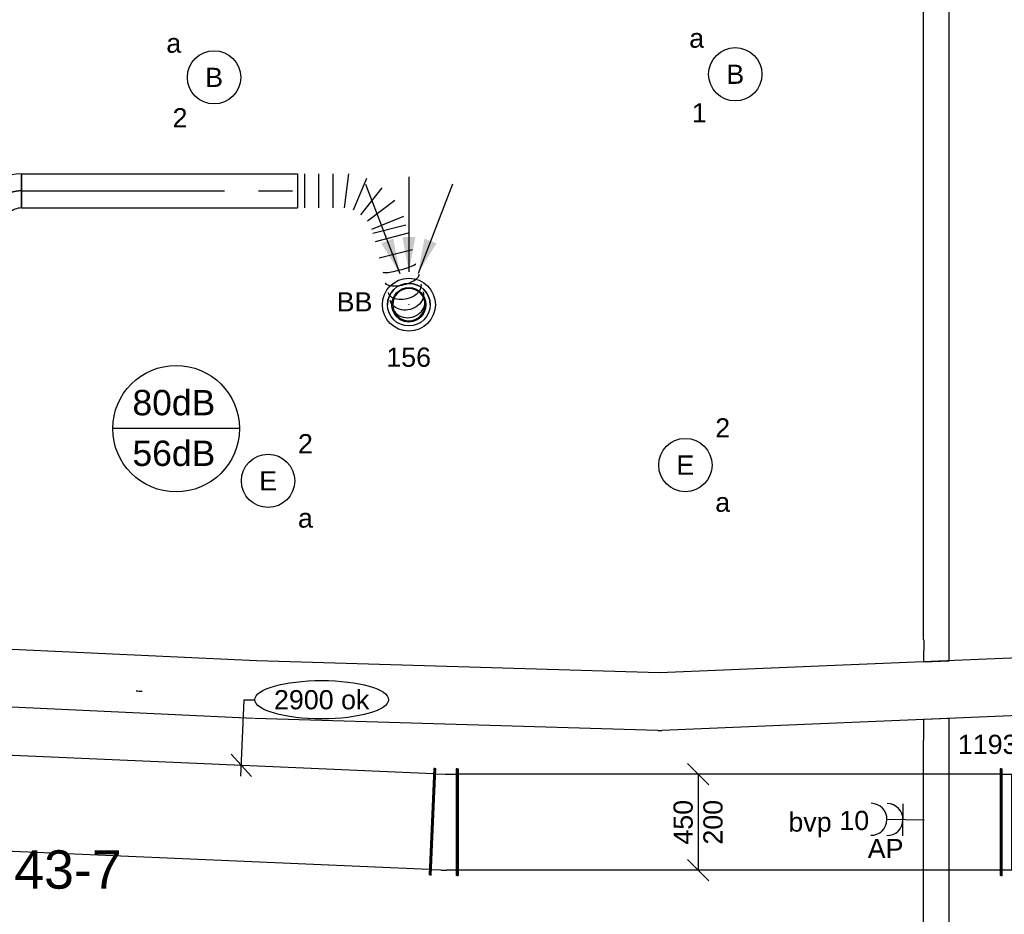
# Model space of a CAD drawing. Extents: x -329828 to 339781, y -55429 to 69176.
# Tile 100 of 140: x 20839 to 25455, y 17316 to 21512. Entities that reach past the tile are written whole.
import ezdxf
from ezdxf.enums import TextEntityAlignment as Align

# ---------------------------------------------------------------- set-up
doc = ezdxf.new("R2010")
doc.units = 0
doc.header["$LTSCALE"] = 50
for name, pattern in [('2322109', [10, 5, -2, 1, -2]), ('CENTER2', [28.575, 19.05, -3.175, 3.175, -3.175]), ('STREEPJES', [0.1, 0.05, -0.05])]:
    doc.linetypes.add(name, pattern=pattern)
doc.layers.get('0').update_dxf_attribs({"linetype": 'CONTINUOUS'})
for name, color, linetype in [('brandmelddecibels', 3, 'CONTINUOUS'), ('brandmeldserienummers', 1, 'CONTINUOUS'), ('EL6131--', 2, 'CONTINUOUS'), ('EL6222--', 3, 'CONTINUOUS'), ('EL6311--', 3, 'CONTINUOUS'), ('EM6131--', 1, 'CONTINUOUS'), ('WL570---_RETOUR', 112, 'CONTINUOUS'), ('WL570---_RETOUR_HL', 8, 'CONTINUOUS'), ('WL570---_RETOUR_RST', 2, 'CONTINUOUS'), ('WL570---_RETOUR_RST_HL', 1, 'CONTINUOUS'), ('WM570---_RETOUR', 1, 'CONTINUOUS'), ('WM570---_RETOUR_PR', 1, 'CONTINUOUS'), ('WM570---_RETOUR_RST_PR', 1, 'CONTINUOUS'), ('WM570---_TOEVOER', 1, 'CONTINUOUS')]:
    doc.layers.add(name, color=color, linetype=linetype)
doc.styles.add('BURO-018', font='ARIAL.TTF', dxfattribs={"height": 90})

# ---------------------------------------------------------------- blocks, each defined once
blk = doc.blocks.new('1115B3A')
at = {"color": 0, "linetype": 'Continuous'}
blk.add_circle((0, 0), 2.5, dxfattribs=at)
at = {"color": 0, "linetype": 'Continuous', "style": 'BURO-018'}
for tag, p in [('E_GKAST', (0, 8)), ('E_GROEP', (0, 5)), ('E_SGROEP', (4.5, 5)), ('E_ARMCODE', (0, 0)), ('E_SLET', (4.5, -1))]:
    blk.add_attdef(tag, text='', height=1.8, dxfattribs=at).set_placement(p, align=Align.MIDDLE)
blk = doc.blocks.new('*U24')
at = {"color": 0, "ltscale": 10}
blk.add_arc((-7.1, 135, -2730), 270, 270, 276, dxfattribs=at)
at = {"layer": 'EM6131--', "color": 1, "linetype": 'Continuous', "style": 'BURO-018'}
blk.add_attdef('POSNR', text='', height=90, dxfattribs=at).set_placement((0, 0), align=Align.MIDDLE)
blk = doc.blocks.new('111304A')
at = {"color": 0, "linetype": 'Continuous'}
for p, q in [((0, 1), (0, 4.5)), ((-1.5, 3), (1.5, 3))]:
    blk.add_line(p, q, dxfattribs=at)
for centre in [(0, 6), (0, 4.5)]:
    blk.add_arc(centre, 1.5, 180, 0, dxfattribs=at)
at = {"color": 0, "linetype": 'Continuous', "style": 'BURO-018'}
for tag, p in [('E_GKAST', (0, 11.5)), ('E_GROEP', (0, 8.5)), ('E_SGROEP', (4.5, 8.5))]:
    blk.add_attdef(tag, text='', height=1.8, dxfattribs=at).set_placement(p, align=Align.MIDDLE)
at = {"color": 0, "linetype": 'Continuous', "style": 'BURO-018', "flags": 1}
for tag, p in [('E_VERMCODE', (13, 8.5)), ('E_MATCODE', (0, 0))]:
    blk.add_attdef(tag, text='', height=1.8, dxfattribs=at).set_placement(p, align=Align.MIDDLE)
blk = doc.blocks.new('*U470')
at = {"color": 0, "ltscale": 10}
for p, q in [((-50, 250, -3000), (-45, 250, -3000)), ((-50, -250, -3000), (-50, 250, -3000)), ((-45, -250, -3000), (-45, 250, -3000)), ((-45, 225, -3000), (0, 225, -3000)), ((0, -225, -3000), (0, 225, -3000)), ((259.8, 75, -3000), (0, 225, -3000)), ((309.8, 100, -3000), (304.8, 100, -3000)), ((304.8, -250, -3000), (304.8, 100, -3000)), ((309.8, -250, -3000), (309.8, 100, -3000)), ((304.8, 75, -3000), (259.8, 75, -3000)), ((259.8, -225, -3000), (259.8, 75, -3000)), ((0, -225, -3000), (-45, -225, -3000)), ((0, -225, -3000), (259.8, -225, -3000)), ((259.8, -225, -3000), (304.8, -225, -3000)), ((-50, -250, -3000), (-45, -250, -3000)), ((309.8, -250, -3000), (304.8, -250, -3000))]:
    blk.add_line(p, q, dxfattribs=at)
at = {"layer": 'WM570---_RETOUR_PR', "color": 1, "style": 'BURO-018'}
blk.add_attdef('POSNR', text='', height=90, dxfattribs=at).set_placement((0, 0), align=Align.MIDDLE)
blk = doc.blocks.new('*U471')
at = {"color": 0, "ltscale": 10}
for p, q in [((0, 250, -3000), (5, 250, -3000)), ((0, -250, -3000), (0, 250, -3000)), ((5, -250, -3000), (5, 250, -3000)), ((2550.3, 250, -3000), (2545.3, 250, -3000)), ((2545.3, -250, -3000), (2545.3, 250, -3000)), ((2550.3, -250, -3000), (2550.3, 250, -3000)), ((5, 225, -3000), (2545.3, 225, -3000)), ((5, -225, -3000), (2545.3, -225, -3000)), ((0, -250, -3000), (5, -250, -3000)), ((2550.3, -250, -3000), (2545.3, -250, -3000))]:
    blk.add_line(p, q, dxfattribs=at)
at = {"layer": 'WM570---_RETOUR_PR', "color": 1, "style": 'BURO-018'}
blk.add_attdef('POSNR', text='', height=90, dxfattribs=at).set_placement((0, 0), align=Align.MIDDLE)
blk = doc.blocks.new('*U472')
at = {"layer": 'WM570---_RETOUR', "color": 0, "ltscale": 10}
for p, q in [((50, 175), (-50, 275)), ((0, 225), (0, -225)), ((50, -275), (-50, -175))]:
    blk.add_line(p, q, dxfattribs=at)
at = {"layer": 'WM570---_RETOUR', "color": 0, "style": 'BURO-018'}
for s, p in [('450', (-25, -104.9)), ('200', (115, -104.9)), ('200', (115, -104.9))]:
    blk.add_text(s, height=90, rotation=90, dxfattribs=at).set_placement(p)
blk = doc.blocks.new('*U473')
at = {"color": 0, "ltscale": 10}
for p, q in [((-58.2, 250, -3000), (-53.2, 250, -3000)), ((-58.2, -250, -3000), (-58.2, 250, -3000)), ((-53.2, -250, -3000), (-53.2, 250, -3000)), ((64, 247.4, -3000), (42.2, -252.1, -3000)), ((69, 247.2, -3000), (47.2, -252.3, -3000)), ((69, 247.2, -3000), (64, 247.4, -3000)), ((-53.2, 225, -3000), (-8.2, 225, -3000)), ((18, 224.4, -3000), (62.9, 222.5, -3000)), ((-8.2, -225, -3000), (-53.2, -225, -3000)), ((43.3, -227.1, -3000), (-1.6, -225.1, -3000)), ((-58.2, -250, -3000), (-53.2, -250, -3000)), ((47.2, -252.3, -3000), (42.2, -252.1, -3000))]:
    blk.add_line(p, q, dxfattribs=at)
for radius in [599.9, 149.9]:
    blk.add_arc((-8.2, -374.9, -3000), radius, 87.5, 90, dxfattribs=at)
at = {"layer": 'WM570---_RETOUR_PR', "color": 1, "style": 'BURO-018'}
blk.add_attdef('POSNR', text='', height=90, dxfattribs=at).set_placement((0, 0), align=Align.MIDDLE)
blk = doc.blocks.new('*U474')
at = {"color": 0, "ltscale": 10}
for p, q in [((0, 250, -3000), (5, 250, -3000)), ((0, -250, -3000), (0, 250, -3000)), ((5, -250, -3000), (5, 250, -3000)), ((2295.2, 250, -3000), (2290.2, 250, -3000)), ((2290.2, -250, -3000), (2290.2, 250, -3000)), ((2295.2, -250, -3000), (2295.2, 250, -3000)), ((5, 225, -3000), (2290.2, 225, -3000)), ((5, -225, -3000), (2290.2, -225, -3000)), ((0, -250, -3000), (5, -250, -3000)), ((2295.2, -250, -3000), (2290.2, -250, -3000))]:
    blk.add_line(p, q, dxfattribs=at)
at = {"layer": 'WM570---_RETOUR_PR', "color": 1, "style": 'BURO-018'}
blk.add_attdef('POSNR', text='', height=90, dxfattribs=at).set_placement((0, 0), align=Align.MIDDLE)
blk = doc.blocks.new('*U475')
at = {"layer": 'WM570---_RETOUR', "color": 0, "ltscale": 10}
for p, q in [((-2.2, -50), (13.4, 307.9)), ((13.4, 307.9), (63.4, 307.9)), ((47.8, -52.1), (-47.8, 52.1))]:
    blk.add_line(p, q, dxfattribs=at)
blk.add_ellipse((377.2, 307.9), major_axis=(313.7, 0), ratio=0.286888, dxfattribs=at)
at = {"layer": 'WM570---_RETOUR', "color": 0, "style": 'BURO-018'}
blk.add_text('2900 ok', height=90, dxfattribs=at).set_placement((153.4, 262.9))
blk = doc.blocks.new('*U621')
at = {"color": 0, "ltscale": 10}
blk.add_arc((-4.7, -135, -2730), 270, 86, 90, dxfattribs=at)
at = {"layer": 'EM6131--', "color": 1, "style": 'BURO-018'}
blk.add_attdef('POSNR', text='', height=90, dxfattribs=at).set_placement((0, 0), align=Align.MIDDLE)
blk = doc.blocks.new('*U622')
at = {"color": 0, "ltscale": 10}
for p, q in [((0, 135, -2730), (1890.6, 135, -2730)), ((0, -135, -2730), (1890.6, -135, -2730))]:
    blk.add_line(p, q, dxfattribs=at)
at = {"layer": 'EM6131--', "color": 1, "style": 'BURO-018'}
blk.add_attdef('POSNR', text='', height=90, dxfattribs=at).set_placement((0, 0), align=Align.MIDDLE)
blk = doc.blocks.new('*U624')
at = {"color": 0, "ltscale": 10}
for p, q in [((0, 135, -2730), (3738.4, 135, -2730)), ((0, -135, -2730), (3738.4, -135, -2730))]:
    blk.add_line(p, q, dxfattribs=at)
at = {"layer": 'EM6131--', "color": 1, "style": 'BURO-018'}
blk.add_attdef('POSNR', text='', height=90, dxfattribs=at).set_placement((0, 0), align=Align.MIDDLE)
blk = doc.blocks.new('*U632')
at = {"color": 0, "ltscale": 10}
for p, q in [((0, 60, -2730), (5929.5, 60, -2730)), ((0, -60, -2730), (5929.5, -60, -2730))]:
    blk.add_line(p, q, dxfattribs=at)
at = {"layer": 'EM6131--', "color": 1, "style": 'BURO-018'}
blk.add_attdef('POSNR', text='', height=90, dxfattribs=at).set_placement((0, 0), align=Align.MIDDLE)
blk = doc.blocks.new('*U633')
at = {"color": 0, "ltscale": 10}
for p, q in [((102.5, 55.6, -2730), (0, 60.1, -2730)), ((0, 60.1, -2730), (0, -60.1, -2730)), ((0, -60.1, -2730), (97.3, -64.3, -2730))]:
    blk.add_line(p, q, dxfattribs=at)
at = {"layer": 'EM6131--', "color": 1, "style": 'BURO-018'}
blk.add_attdef('POSNR', text='', height=90, dxfattribs=at).set_placement((0, 0), align=Align.MIDDLE)
blk = doc.blocks.new('*U634')
at = {"color": 0, "ltscale": 10}
for p, q in [((0, 60, -2730), (5985.4, 60, -2730)), ((0, -60, -2730), (5985.4, -60, -2730))]:
    blk.add_line(p, q, dxfattribs=at)
at = {"layer": 'EM6131--', "color": 1, "style": 'BURO-018'}
blk.add_attdef('POSNR', text='', height=90, dxfattribs=at).set_placement((0, 0), align=Align.MIDDLE)
blk = doc.blocks.new('*U635')
at = {"color": 0, "ltscale": 10}
for p, q in [((102.5, 55.6, -2730), (0, 60.1, -2730)), ((0, 60.1, -2730), (0, -60.1, -2730)), ((0, -60.1, -2730), (97.3, -64.3, -2730))]:
    blk.add_line(p, q, dxfattribs=at)
at = {"layer": 'EM6131--', "color": 1, "style": 'BURO-018'}
blk.add_attdef('POSNR', text='', height=90, dxfattribs=at).set_placement((0, 0), align=Align.MIDDLE)
blk = doc.blocks.new('*U1293')
at = {"color": 0, "ltscale": 10}
for p, q in [((0, 135, -2730), (168.4, 135, -2730)), ((408.6, 135, -2730), (2700.9, 135, -2730)), ((0, -135, -2730), (157.1, -135, -2730)), ((397.3, -135, -2730), (2700.9, -135, -2730))]:
    blk.add_line(p, q, dxfattribs=at)
at = {"color": 0, "linetype": 'STREEPJES', "ltscale": 10}
for p, q in [((188.4, 135, -2730), (388.6, 135, -2730)), ((177.1, -135, -2730), (377.3, -135, -2730))]:
    blk.add_line(p, q, dxfattribs=at)
at = {"layer": 'EM6131--', "color": 1, "linetype": '2322109', "style": 'BURO-018'}
blk.add_attdef('POSNR', text='', height=90, dxfattribs=at).set_placement((0, 0), align=Align.MIDDLE)
blk = doc.blocks.new('*U1172')
at = {"ltscale": 10}
for points in [[(-42.8, 146.7), (-129.9, 288.1), (-72.9, 310)], [(0, 154), (-30.6, 317.2), (30.6, 317.2)], [(42.8, 146.7), (72.9, 310), (129.9, 288.1)]]:
    blk.add_hatch(color=0, dxfattribs=at).paths.add_polyline_path(points)
at = {"color": 0, "ltscale": 10}
for p, q in [((-203.8, 565.3, -2400), (-42.8, 146.7, -2400)), ((0, 600, -2400), (0, 154, -2400)), ((203.8, 565.3, -2400), (42.8, 146.7, -2400))]:
    blk.add_line(p, q, dxfattribs=at)
for radius in [124, 100]:
    blk.add_circle((0, 0, -2400), radius, dxfattribs=at)
at = {"layer": 'WL570---_RETOUR_RST', "color": 1, "style": 'BURO-018'}
for tag in ['MC', 'Q']:
    blk.add_attdef(tag, text='', height=90, dxfattribs=at).set_placement((0, 0), align=Align.MIDDLE)
at = {"layer": 'WM570---_RETOUR_RST_PR', "color": 1, "style": 'BURO-018'}
blk.add_attdef('POSNR', text='', height=90, dxfattribs=at).set_placement((0, 0), align=Align.MIDDLE)
blk = doc.blocks.new('*U1777')
at = {"color": 0, "ltscale": 10}
for p, q in [((-160, -80, -2740.4), (-160, 80, -2740.4)), ((80, -160, -2740.4), (-80, -160, -2740.4))]:
    blk.add_line(p, q, dxfattribs=at)
for radius, start in [(240, 0), (80, 360)]:
    blk.add_arc((-160, -160, -2740.4), radius, start, 90, dxfattribs=at)
at = {"layer": 'WL570---_RETOUR_HL', "linetype": 'CENTER2'}
blk.add_arc((-160, -160, -2740.4), 160, 0, 90, dxfattribs=at)
at = {"layer": 'WM570---_RETOUR_PR', "color": 1, "style": 'BURO-018'}
blk.add_attdef('POSNR', text='', height=90, dxfattribs=at).set_placement((0, 0), align=Align.MIDDLE)
blk = doc.blocks.new('*U1778')
at = {"color": 0, "ltscale": 10}
for radius in [100, 100, 100, 80, 80]:
    blk.add_circle((0, 0, -2449.5), radius, dxfattribs=at)
for radius, end in [(100, 180), (76, 359.82), (76, 359.82), (76, 180), (76, 180)]:
    blk.add_arc((0, 0, -2449.5), radius, 0, end, dxfattribs=at)
at = {"layer": 'WL570---_RETOUR_RST_HL', "linetype": 'CENTER2'}
blk.add_circle((0, 0, -2449.5), 0.075, dxfattribs=at)
blk.add_circle((0, 0, -2449.5), 0.075, dxfattribs=at)
blk.add_circle((0, 0, -2449.5), 0.075, dxfattribs=at)
at = {"layer": 'WM570---_RETOUR_RST_PR', "color": 1, "style": 'BURO-018'}
blk.add_attdef('POSNR', text='', height=90, dxfattribs=at).set_placement((0, 0), align=Align.MIDDLE)
blk = doc.blocks.new('*U1779')
at = {"color": 0, "ltscale": 10}
for p, q in [((0, 80, -2740.4), (1293.8, 80, -2740.4)), ((0, -80, -2740.4), (0, 80, -2740.4)), ((1293.8, 80, -2740.4), (1293.8, -80, -2740.4)), ((0, -80, -2740.4), (1293.8, -80, -2740.4))]:
    blk.add_line(p, q, dxfattribs=at)
at = {"layer": 'WL570---_RETOUR_HL', "linetype": 'CENTER2'}
blk.add_line((0, 0, -2740.4), (1293.8, 0, -2740.4), dxfattribs=at)
at = {"layer": 'WM570---_RETOUR_PR', "color": 1, "style": 'BURO-018'}
blk.add_attdef('POSNR', text='', height=90, dxfattribs=at).set_placement((0, 0), align=Align.MIDDLE)
blk = doc.blocks.new('*U1780')
at = {"color": 0, "ltscale": 10}
for p, q in [((0, 80, -2740.4), (0, -80, -2740.4)), ((33.2, 80, -2740.4), (33.2, -80, -2740.4)), ((99.6, 80, -2740.4), (99.6, -80, -2740.4)), ((165.9, 80, -2740.4), (165.9, -80, -2740.4)), ((220.3, -80, -2740.4), (241.6, 80, -2740.4)), ((323.5, 57.9, -2740.4), (261.3, -91.1, -2740.4)), ((298, -112.4, -2740.4), (396.9, 15.1, -2740.4)), ((456.5, -45.2, -2740.4), (327.8, -142.6, -2740.4)), ((348.8, -179.5, -2740.4), (498.4, -119.1, -2740.4)), ((509, -160.2, -2740.4), (354.1, -200.1, -2740.4)), ((518.9, -198.7, -2740.4), (364, -238.7, -2740.4)), ((538.8, -275.9, -2740.4), (383.9, -315.8, -2740.4))]:
    blk.add_line(p, q, dxfattribs=at)
blk.add_arc((522.6, -533.6, -2740.4), 80, 194.4466, 14.4466, dxfattribs=at)
for centre, ratio in [((478, -360.7, -2740.4), 0.131652), ((502.8, -456.8, -2740.4), 0.614014), ((519.1, -520.1, -2740.4), 0.931852)]:
    blk.add_ellipse(centre, major_axis=(-77.5, -20), ratio=ratio, start_param=0, end_param=3.141593, dxfattribs=at)
at = {"color": 0, "ltscale": 10, "extrusion": (0, 0, -1)}
for centre, ratio in [((491.1, -411.3, -2740.4), 0.385986), ((512.3, -493.8, -2740.4), 0.800199)]:
    blk.add_ellipse(centre, major_axis=(77.5, 20), ratio=ratio, start_param=0, end_param=3.141593, dxfattribs=at)
at = {"layer": 'WM570---_RETOUR_PR', "color": 1, "style": 'BURO-018'}
blk.add_attdef('POSNR', text='', height=90, dxfattribs=at).set_placement((0, 0), align=Align.MIDDLE)

msp = doc.modelspace()

# ---------------------------------------------------------------- linework, layer by layer
at = {"layer": 'brandmelddecibels'}
msp.add_line((21868.9, 19593.9), (21275.5, 19593.9), dxfattribs=at)
msp.add_circle((21572.2, 19593.9), 296.7, dxfattribs=at)

# ---------------------------------------------------------------- block references
at = {"layer": 'EL6131--'}
for name, p, rotation in [('*U632', (25136.8, 18602.7, 2730), 90), ('*U624', (21942.2, 18369.8, 2730), 177.3066762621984), ('*U633', (25136.8, 18502.7, 2730), 92.39681993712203), ('*U622', (23834.3, 18313.4, 2730), 178.2913317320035), ('*U635', (25136.8, 18232.5, 2730), 272.396819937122), ('*U621', (23839.1, 18313.3, 2730), 182.3968199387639), ('*U634', (25136.8, 12147.1, 2730), 90)]:
    msp.add_blockref(name, p, dxfattribs=dict(at, rotation=rotation))
at = {"layer": 'EL6131--', "linetype": '2322109', "rotation": 182.3968199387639}
msp.add_blockref('*U1293', (26542.3, 18426.4, 2730), dxfattribs=at)
at = {"layer": 'EL6131--', "linetype": 'Continuous', "rotation": 355.182704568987}
msp.add_blockref('*U24', (21403.9, 18498.1, 2730), dxfattribs=at)
at = {"layer": 'EL6222--'}
ref = msp.add_blockref('111304A', (25129.8, 17756.5), dxfattribs=dict(at, xscale=50.00000000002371, yscale=50, zscale=50, rotation=89.01120841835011))
ref.add_attrib('E_GROEP', '10', dxfattribs={"layer": '0', "color": 1, "linetype": 'Continuous', "height": 90, "style": 'BURO-018'}).set_placement((24751.6, 17756.4), align=Align.MIDDLE)
at = {"layer": 'EL6311--'}
ref = msp.add_blockref('1115B3A', (21750.3, 21241.6), dxfattribs=dict(at, xscale=49.99999999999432, yscale=50, zscale=50, rotation=184.8064754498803))
ref.add_attrib('E_ARMCODE', 'B', dxfattribs={"layer": '0', "color": 1, "linetype": 'Continuous', "height": 90, "style": 'BURO-018'}).set_placement((21750.3, 21241.6), align=Align.MIDDLE)
ref.add_attrib('E_SLET', 'a', dxfattribs={"layer": '0', "color": 1, "linetype": 'Continuous', "height": 90, "style": 'BURO-018'}).set_placement((21561.3, 21401.4), align=Align.MIDDLE)
ref.add_attrib('E_GROEP', '2', dxfattribs={"layer": '0', "color": 1, "linetype": 'Continuous', "height": 90, "style": 'BURO-018'}).set_placement((21590.6, 21052.6), align=Align.MIDDLE)
ref = msp.add_blockref('1115B3A', (24193.7, 21256), dxfattribs=dict(at, xscale=50.00000000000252, yscale=50, zscale=50, rotation=181.9948371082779))
ref.add_attrib('E_ARMCODE', 'B', dxfattribs={"layer": '0', "color": 1, "linetype": 'Continuous', "height": 90, "style": 'BURO-018'}).set_placement((24193.7, 21256), align=Align.MIDDLE)
ref.add_attrib('E_SLET', 'a', dxfattribs={"layer": '0', "color": 1, "linetype": 'Continuous', "height": 90, "style": 'BURO-018'}).set_placement((24012.7, 21424.8), align=Align.MIDDLE)
ref.add_attrib('E_GROEP', '1', dxfattribs={"layer": '0', "color": 1, "linetype": 'Continuous', "height": 90, "style": 'BURO-018'}).set_placement((24024.9, 21075), align=Align.MIDDLE)
ref = msp.add_blockref('1115B3A', (23959.7, 19423.2), dxfattribs=dict(at, xscale=50, yscale=50, zscale=50))
ref.add_attrib('E_ARMCODE', 'E', dxfattribs={"layer": '0', "color": 1, "linetype": 'Continuous', "height": 90, "style": 'BURO-018'}).set_placement((23959.7, 19423.2), align=Align.MIDDLE)
ref.add_attrib('E_SLET', 'a', dxfattribs={"layer": '0', "color": 1, "linetype": 'Continuous', "height": 90, "style": 'BURO-018'}).set_placement((24134.7, 19248.2), align=Align.MIDDLE)
ref.add_attrib('E_GROEP', '2', dxfattribs={"layer": '0', "color": 1, "linetype": 'Continuous', "height": 90, "style": 'BURO-018'}).set_placement((24134.7, 19598.2), align=Align.MIDDLE)
ref = msp.add_blockref('1115B3A', (22003.5, 19349), dxfattribs=dict(at, xscale=50, yscale=50, zscale=50))
ref.add_attrib('E_ARMCODE', 'E', dxfattribs={"layer": '0', "color": 1, "linetype": 'Continuous', "height": 90, "style": 'BURO-018'}).set_placement((22003.5, 19349), align=Align.MIDDLE)
ref.add_attrib('E_SLET', 'a', dxfattribs={"layer": '0', "color": 1, "linetype": 'Continuous', "height": 90, "style": 'BURO-018'}).set_placement((22178.5, 19174), align=Align.MIDDLE)
ref.add_attrib('E_GROEP', '2', dxfattribs={"layer": '0', "color": 1, "linetype": 'Continuous', "height": 90, "style": 'BURO-018'}).set_placement((22178.5, 19524), align=Align.MIDDLE)
at = {"layer": 'WL570---_RETOUR'}
for name, p, rotation in [('*U1777', (20687.3, 20709, 2740.4), 90), ('*U474', (22774, 17750.4, 3000), 177.4993552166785), ('*U473', (22832.1, 17747.9, 3000), 180), ('*U471', (25440.6, 17747.9, 3000), 180)]:
    msp.add_blockref(name, p, dxfattribs=dict(at, rotation=rotation))
for name, p in [('*U1779', (20847.3, 20709, 2740.4)), ('*U1780', (22141, 20709, 2740.4)), ('*U470', (25490.6, 17747.9, 3000))]:
    msp.add_blockref(name, p, dxfattribs=at)
at = {"layer": 'WL570---_RETOUR_RST'}
ref = msp.add_blockref('*U1172', (22663.6, 20175.4, 2400), dxfattribs=at)
ref.add_attrib('Q', '156', dxfattribs={"color": 1, "height": 90, "style": 'BURO-018'}).set_placement((22662.4, 19929.2), align=Align.MIDDLE)
ref.add_attrib('MC', 'BB', dxfattribs={"color": 1, "height": 90, "style": 'BURO-018'}).set_placement((22408.9, 20188.6), align=Align.MIDDLE)
msp.add_blockref('*U1778', (22663.6, 20175.4, 2449.5), dxfattribs=at)
at = {"layer": 'WM570---_RETOUR'}
for name, p in [('*U475', (21877.7, 18014.8, 3000)), ('*U472', (24019.1, 17747.9, 3000))]:
    msp.add_blockref(name, p, dxfattribs=at)

# ---------------------------------------------------------------- texts
at = {"layer": 'brandmelddecibels', "color": 2, "style": 'BURO-018'}
for s, p in [('80dB', (21561.8, 19656.6)), ('56dB', (21561.8, 19418.9))]:
    msp.add_text(s, height=119.07, dxfattribs=at).set_placement(p, align=Align.CENTER)
at = {"layer": 'brandmeldserienummers', "color": 1, "style": 'BURO-018'}
msp.add_text('132-24-43-7', height=180, dxfattribs=at).set_placement((19946.9, 17436.3))
at = {"layer": 'EL6222--', "color": 1, "style": 'BURO-018'}
for s, p in [('bvp', (24442.7, 17704)), ('AP', (24814.7, 17579.6))]:
    msp.add_text(s, height=90, dxfattribs=at).set_placement(p)
at = {"layer": 'WM570---_TOEVOER', "style": 'BURO-018'}
msp.add_text('1193 m3/h', height=90, dxfattribs=at).set_placement((25237.2, 18068.3))

doc.saveas('drawing.dxf')
